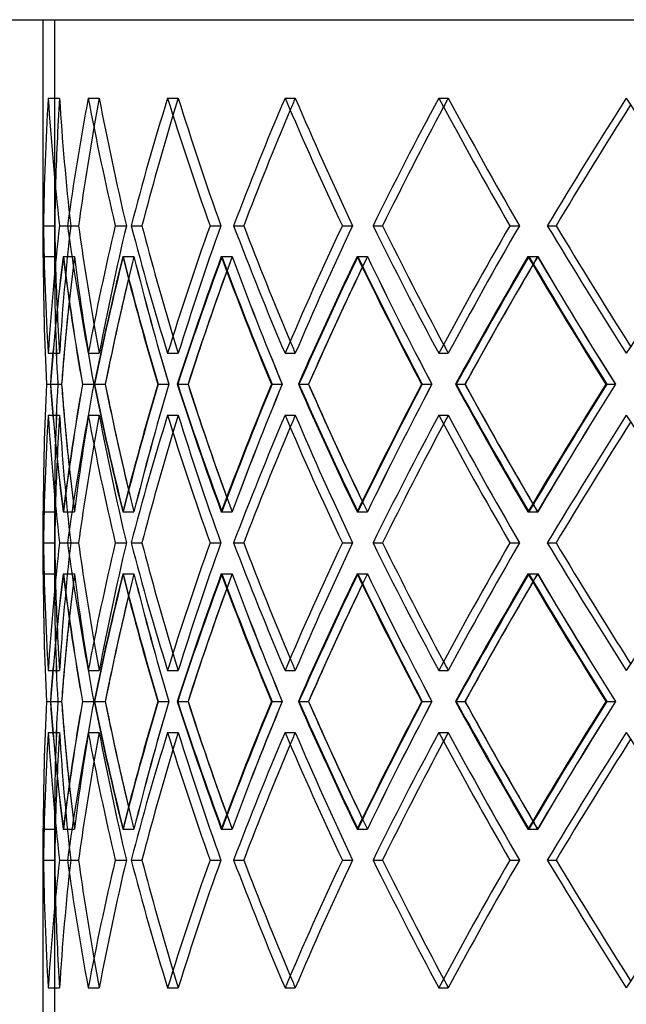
# Model space of a CAD drawing. Header units: millimetres. Extents: x -790 to 790, y -470 to 723.
# Tile 3 of 10: x -568 to -433, y -40 to 178. Entities that reach past the tile are written whole.
import ezdxf

# ---------------------------------------------------------------- set-up
doc = ezdxf.new("R2010")
doc.units = ezdxf.units.MM
doc.layers.add('HIDDEN', color=7, linetype='Continuous')
doc.layers.add('THICK', color=7, linetype='Continuous')

msp = doc.modelspace()

# ---------------------------------------------------------------- linework, layer by layer
at = {"layer": 'HIDDEN'}
for p, q in [((-560, 178), (-560, 125.48)), ((-560, 178), (560, 178)), ((-561.39, 160.64), (-558.89, 160.64)), ((-561.39, 160.64), (-558.89, 160.64)), ((-552.54, 160.64), (-550.08, 160.64)), ((-552.54, 160.64), (-550.08, 160.64)), ((-534.97, 160.64), (-532.59, 160.64)), ((-534.97, 160.64), (-532.59, 160.64)), ((-508.97, 160.64), (-506.7, 160.64)), ((-508.97, 160.64), (-506.7, 160.64)), ((-474.93, 160.64), (-472.82, 160.64)), ((-474.93, 160.64), (-472.82, 160.64)), ((-562.46, 132.37), (-559.96, 132.37)), ((-558.9, 132.37), (-556.41, 132.37)), ((-558.9, 132.37), (-556.41, 132.37)), ((-557.14, 132.37), (-554.68, 132.37)), ((-546.54, 132.37), (-544.08, 132.37)), ((-546.54, 132.37), (-544.08, 132.37)), ((-543.03, 132.37), (-540.65, 132.37)), ((-525.55, 132.37), (-523.17, 132.37)), ((-525.55, 132.37), (-523.17, 132.37)), ((-520.36, 132.37), (-518.1, 132.37)), ((-496.28, 132.37), (-494.02, 132.37)), ((-496.28, 132.37), (-494.02, 132.37)), ((-489.49, 132.37), (-487.37, 132.37)), ((-459.18, 132.37), (-457.07, 132.37)), ((-459.18, 132.37), (-457.07, 132.37)), ((-450.89, 132.37), (-448.96, 132.37)), ((-562.5, 125.51), (-560, 125.51)), ((-558.09, 125.51), (-555.59, 125.51)), ((-558.04, 125.51), (-555.58, 125.51)), ((-544.87, 125.51), (-542.41, 125.51)), ((-544.78, 125.51), (-542.4, 125.51)), ((-523.07, 125.51), (-520.69, 125.51)), ((-522.93, 125.51), (-520.66, 125.51)), ((-493.01, 125.51), (-490.75, 125.51)), ((-492.83, 125.51), (-490.72, 125.51)), ((-455.18, 125.51), (-453.07, 125.51)), ((-454.96, 125.51), (-453.03, 125.51)), ((-561.39, 104.09), (-558.89, 104.09)), ((-561.39, 104.09), (-558.89, 104.09)), ((-552.54, 104.09), (-550.08, 104.09)), ((-552.54, 104.09), (-550.08, 104.09)), ((-534.97, 104.09), (-532.59, 104.09)), ((-534.97, 104.09), (-532.59, 104.09)), ((-508.97, 104.09), (-506.7, 104.09)), ((-508.97, 104.09), (-506.7, 104.09)), ((-474.93, 104.09), (-472.82, 104.09)), ((-474.93, 104.09), (-472.82, 104.09)), ((-561.79, 97.23), (-559.28, 97.23)), ((-561.78, 97.23), (-559.28, 97.23)), ((-560.9, 97.23), (-558.42, 97.23)), ((-553.83, 97.23), (-551.32, 97.23)), ((-553.78, 97.23), (-551.32, 97.23)), ((-551.15, 97.23), (-548.76, 97.23)), ((-537.13, 97.23), (-534.66, 97.23)), ((-537.05, 97.23), (-534.67, 97.23)), ((-532.72, 97.23), (-530.44, 97.23)), ((-511.96, 97.23), (-509.57, 97.23)), ((-511.85, 97.23), (-509.58, 97.23)), ((-505.88, 97.23), (-503.76, 97.23)), ((-478.72, 97.23), (-476.44, 97.23)), ((-478.57, 97.23), (-476.46, 97.23)), ((-471.07, 97.23), (-469.13, 97.23)), ((-437.93, 97.23), (-435.81, 97.23)), ((-437.75, 97.23), (-435.82, 97.23)), ((-561.39, 90.38), (-558.89, 90.38)), ((-561.39, 90.38), (-558.89, 90.38)), ((-552.54, 90.38), (-550.08, 90.38)), ((-552.54, 90.38), (-550.08, 90.38)), ((-534.97, 90.38), (-532.59, 90.38)), ((-534.97, 90.38), (-532.59, 90.38)), ((-508.97, 90.38), (-506.7, 90.38)), ((-508.97, 90.38), (-506.7, 90.38)), ((-474.93, 90.38), (-472.82, 90.38)), ((-474.93, 90.38), (-472.82, 90.38)), ((-562.5, 68.96), (-560, 68.96)), ((-560, 68.98), (-560, 55.22)), ((-558.09, 68.96), (-555.59, 68.96)), ((-558.04, 68.96), (-555.58, 68.96)), ((-544.87, 68.96), (-542.41, 68.96)), ((-544.78, 68.96), (-542.4, 68.96)), ((-523.07, 68.96), (-520.69, 68.96)), ((-522.93, 68.96), (-520.66, 68.96)), ((-493.01, 68.96), (-490.75, 68.96)), ((-492.83, 68.96), (-490.72, 68.96)), ((-455.18, 68.96), (-453.07, 68.96)), ((-454.96, 68.96), (-453.03, 68.96)), ((-562.46, 62.1), (-559.96, 62.1)), ((-558.9, 62.1), (-556.41, 62.1)), ((-558.9, 62.1), (-556.41, 62.1)), ((-557.14, 62.1), (-554.68, 62.1)), ((-546.54, 62.1), (-544.08, 62.1)), ((-546.54, 62.1), (-544.08, 62.1)), ((-543.03, 62.1), (-540.65, 62.1)), ((-525.55, 62.1), (-523.17, 62.1)), ((-525.55, 62.1), (-523.17, 62.1)), ((-520.36, 62.1), (-518.1, 62.1)), ((-496.28, 62.1), (-494.02, 62.1)), ((-496.28, 62.1), (-494.02, 62.1)), ((-489.49, 62.1), (-487.37, 62.1)), ((-459.18, 62.1), (-457.07, 62.1)), ((-459.18, 62.1), (-457.07, 62.1)), ((-450.89, 62.1), (-448.96, 62.1)), ((-562.5, 55.24), (-560, 55.24)), ((-558.09, 55.24), (-555.59, 55.24)), ((-558.04, 55.24), (-555.58, 55.24)), ((-544.87, 55.24), (-542.41, 55.24)), ((-544.78, 55.24), (-542.4, 55.24)), ((-523.07, 55.24), (-520.69, 55.24)), ((-522.93, 55.24), (-520.66, 55.24)), ((-493.01, 55.24), (-490.75, 55.24)), ((-492.83, 55.24), (-490.72, 55.24)), ((-455.18, 55.24), (-453.07, 55.24)), ((-454.96, 55.24), (-453.03, 55.24)), ((-561.39, 33.82), (-558.89, 33.82)), ((-561.39, 33.82), (-558.89, 33.82)), ((-552.54, 33.82), (-550.08, 33.82)), ((-552.54, 33.82), (-550.08, 33.82)), ((-534.97, 33.82), (-532.59, 33.82)), ((-534.97, 33.82), (-532.59, 33.82)), ((-508.97, 33.82), (-506.7, 33.82)), ((-508.97, 33.82), (-506.7, 33.82)), ((-474.93, 33.82), (-472.82, 33.82)), ((-474.93, 33.82), (-472.82, 33.82)), ((-561.79, 26.97), (-559.28, 26.97)), ((-561.78, 26.97), (-559.28, 26.97)), ((-560.9, 26.97), (-558.42, 26.97)), ((-553.83, 26.97), (-551.32, 26.97)), ((-553.78, 26.97), (-551.32, 26.97)), ((-551.15, 26.97), (-548.76, 26.97)), ((-537.13, 26.97), (-534.66, 26.97)), ((-537.05, 26.97), (-534.67, 26.97)), ((-532.72, 26.97), (-530.44, 26.97)), ((-511.96, 26.97), (-509.57, 26.97)), ((-511.85, 26.97), (-509.58, 26.97)), ((-505.88, 26.97), (-503.76, 26.97)), ((-478.72, 26.97), (-476.44, 26.97)), ((-478.57, 26.97), (-476.46, 26.97)), ((-471.07, 26.97), (-469.13, 26.97)), ((-437.93, 26.97), (-435.81, 26.97)), ((-437.75, 26.97), (-435.82, 26.97)), ((-561.39, 20.11), (-558.89, 20.11)), ((-561.39, 20.11), (-558.89, 20.11)), ((-552.54, 20.11), (-550.08, 20.11)), ((-552.54, 20.11), (-550.08, 20.11)), ((-534.97, 20.11), (-532.59, 20.11)), ((-534.97, 20.11), (-532.59, 20.11)), ((-508.97, 20.11), (-506.7, 20.11)), ((-508.97, 20.11), (-506.7, 20.11)), ((-474.93, 20.11), (-472.82, 20.11)), ((-474.93, 20.11), (-472.82, 20.11)), ((-562.5, -1.31), (-560, -1.31)), ((-560, -1.28), (-560, -43.8)), ((-558.09, -1.31), (-555.59, -1.31)), ((-558.04, -1.31), (-555.58, -1.31)), ((-544.87, -1.31), (-542.41, -1.31)), ((-544.78, -1.31), (-542.4, -1.31)), ((-523.07, -1.31), (-520.69, -1.31)), ((-522.93, -1.31), (-520.66, -1.31)), ((-493.01, -1.31), (-490.75, -1.31)), ((-492.83, -1.31), (-490.72, -1.31)), ((-455.18, -1.31), (-453.07, -1.31)), ((-454.96, -1.31), (-453.03, -1.31)), ((-562.46, -8.17), (-559.96, -8.17)), ((-558.9, -8.17), (-556.41, -8.17)), ((-558.9, -8.17), (-556.41, -8.17)), ((-557.14, -8.17), (-554.68, -8.17)), ((-546.54, -8.17), (-544.08, -8.17)), ((-546.54, -8.17), (-544.08, -8.17)), ((-543.03, -8.17), (-540.65, -8.17)), ((-525.55, -8.17), (-523.17, -8.17)), ((-525.55, -8.17), (-523.17, -8.17)), ((-520.36, -8.17), (-518.1, -8.17)), ((-496.28, -8.17), (-494.02, -8.17)), ((-496.28, -8.17), (-494.02, -8.17)), ((-489.49, -8.17), (-487.37, -8.17)), ((-459.18, -8.17), (-457.07, -8.17)), ((-459.18, -8.17), (-457.07, -8.17)), ((-450.89, -8.17), (-448.96, -8.17)), ((-561.39, -36.44), (-558.89, -36.44)), ((-561.39, -36.44), (-558.89, -36.44)), ((-552.54, -36.44), (-550.08, -36.44)), ((-552.54, -36.44), (-550.08, -36.44)), ((-534.97, -36.44), (-532.59, -36.44)), ((-534.97, -36.44), (-532.59, -36.44)), ((-508.97, -36.44), (-506.7, -36.44)), ((-508.97, -36.44), (-506.7, -36.44)), ((-474.93, -36.44), (-472.82, -36.44)), ((-474.93, -36.44), (-472.82, -36.44))]:
    msp.add_line(p, q, dxfattribs=at)
for centre, major_axis, ratio, start_param, end_param in [((0, 160.64), (410.04, 410.04), 0.939063, 2.324779, 2.375072), ((0, 160.64), (408.22, 408.22), 0.939063, 2.324779, 2.360287), ((0, 160.64), (408.22, -408.22), 0.939063, -2.324779, -2.274261), ((0, 160.64), (408.22, -408.22), 0.939063, -2.324779, -2.274261), ((0, 160.64), (433.41, 433.41), 0.827272, 2.261947, 2.31224), ((0, 160.64), (431.49, 431.49), 0.827272, 2.261947, 2.273649), ((0, 160.64), (431.49, -431.49), 0.827272, -2.261947, -2.211429), ((0, 160.64), (431.49, -431.49), 0.827272, -2.261947, -2.211429), ((0, 160.64), (455.07, 455.07), 0.726543, 2.199115, 2.249408), ((0, 160.64), (453.05, 453.05), 0.726543, 2.199115, 2.205985), ((0, 160.64), (453.05, -453.05), 0.726543, -2.199115, -2.148597), ((0, 160.64), (453.05, -453.05), 0.726543, -2.199115, -2.148597), ((0, 160.64), (474.93, 474.93), 0.634619, 2.136283, 2.186576), ((0, 160.64), (472.82, 472.82), 0.634619, 2.136283, 2.141027), ((0, 160.64), (472.82, -472.82), 0.634619, -2.136283, -2.085765), ((0, 160.64), (472.82, -472.82), 0.634619, -2.136283, -2.085765), ((0, 160.64), (492.92, 492.92), 0.549755, 2.073451, 2.123744), ((0, 160.64), (490.73, 490.73), 0.549755, 2.073451, 2.076968), ((0, 160.64), (490.73, -490.73), 0.549755, -2.073451, -2.022933), ((0, 160.64), (490.73, -490.73), 0.549755, -2.073451, -2.022933), ((0, 160.64), (508.97, 508.97), 0.470564, 2.010619, 2.060912), ((0, 104.09), (410.04, -410.04), 0.939063, -2.375072, -2.324779), ((0, 104.09), (408.22, 408.22), 0.939063, 2.274261, 2.324779), ((0, 104.09), (408.22, 408.22), 0.939063, 2.274261, 2.324779), ((0, 104.09), (433.41, -433.41), 0.827272, -2.31224, -2.261947), ((0, 104.09), (431.49, 431.49), 0.827272, 2.211429, 2.261947), ((0, 104.09), (431.49, 431.49), 0.827272, 2.211429, 2.261947), ((0, 104.09), (455.07, -455.07), 0.726543, -2.249408, -2.199115), ((0, 104.09), (453.05, 453.05), 0.726543, 2.148597, 2.199115), ((0, 104.09), (453.05, 453.05), 0.726543, 2.148597, 2.199115), ((0, 104.09), (474.93, -474.93), 0.634619, -2.186576, -2.136283), ((0, 104.09), (472.82, 472.82), 0.634619, 2.085765, 2.136283), ((0, 104.09), (472.82, 472.82), 0.634619, 2.085765, 2.136283), ((0, 104.09), (492.92, -492.92), 0.549755, -2.123744, -2.073451), ((0, 104.09), (490.73, 490.73), 0.549755, 2.022933, 2.073451), ((0, 104.09), (490.73, 490.73), 0.549755, 2.022933, 2.073451), ((0, 104.09), (508.97, -508.97), 0.470564, -2.060912, -2.010619), ((0, 90.38), (410.04, -410.04), 0.939063, -2.387279, -2.336966), ((0, 160.64), (433.41, 433.41), 0.827272, 2.324447, 2.374918), ((0, 90.38), (408.22, -408.22), 0.939063, -2.387558, -2.337021), ((0, 160.64), (408.22, 408.22), 0.939063, 2.38761, 2.438256), ((0, 90.38), (433.41, -433.41), 0.827272, -2.324447, -2.274134), ((0, 90.38), (408.22, 408.22), 0.939063, 2.261999, 2.279828), ((0, 160.64), (431.49, 431.49), 0.827272, 2.324726, 2.342612), ((0, 160.64), (408.22, -408.22), 0.939063, -2.261999, -2.211301), ((0, 90.38), (431.49, -431.49), 0.827272, -2.324726, -2.274189), ((0, 160.64), (455.07, 455.07), 0.726543, 2.261615, 2.312086), ((0, 90.38), (455.07, -455.07), 0.726543, -2.261615, -2.211302), ((0, 90.38), (431.49, 431.49), 0.827272, 2.199167, 2.208006), ((0, 160.64), (453.05, 453.05), 0.726543, 2.261894, 2.270786), ((0, 160.64), (431.49, -431.49), 0.827272, -2.199167, -2.148469), ((0, 90.38), (453.05, -453.05), 0.726543, -2.261894, -2.211357), ((0, 160.64), (474.93, 474.93), 0.634619, 2.198783, 2.249254), ((0, 90.38), (474.93, -474.93), 0.634619, -2.198783, -2.148471), ((0, 90.38), (453.05, 453.05), 0.726543, 2.136336, 2.142116), ((0, 160.64), (472.82, 472.82), 0.634619, 2.199062, 2.204895), ((0, 160.64), (453.05, -453.05), 0.726543, -2.136336, -2.085637), ((0, 90.38), (472.82, -472.82), 0.634619, -2.199062, -2.148525), ((0, 160.64), (492.92, 492.92), 0.549755, 2.135951, 2.186423), ((0, 90.38), (492.92, -492.92), 0.549755, -2.135951, -2.085639), ((0, 90.38), (472.82, 472.82), 0.634619, 2.073504, 2.077705), ((0, 160.64), (490.73, 490.73), 0.549755, 2.13623, 2.140485), ((0, 160.64), (472.82, -472.82), 0.634619, -2.073504, -2.022805), ((0, 90.38), (490.73, -490.73), 0.549755, -2.13623, -2.085693), ((0, 160.64), (508.97, 508.97), 0.470564, 2.073119, 2.123591), ((0, 90.38), (508.97, -508.97), 0.470564, -2.073119, -2.022807), ((0, 90.38), (490.73, 490.73), 0.549755, 2.010672, 2.013885), ((0, 160.64), (506.7, 506.7), 0.470564, 2.073399, 2.076665), ((0, 160.64), (490.73, -490.73), 0.549755, -2.010672, -1.959973), ((0, 90.38), (506.7, -506.7), 0.470564, -2.073399, -2.022861), ((0, 104.09), (408.22, -408.22), 0.939063, -2.360287, -2.324779), ((0, 104.09), (431.49, -431.49), 0.827272, -2.273649, -2.261947), ((0, 104.09), (453.05, -453.05), 0.726543, -2.205985, -2.199115), ((0, 104.09), (472.82, -472.82), 0.634619, -2.141027, -2.136283), ((0, 104.09), (490.73, -490.73), 0.549755, -2.076968, -2.073451), ((0, 160.64), (431.49, 431.49), 0.827272, 2.365643, 2.375425), ((0, 160.64), (453.05, 453.05), 0.726543, 2.302813, 2.312593), ((0, 160.64), (472.82, 472.82), 0.634619, 2.239981, 2.249761), ((0, 160.64), (490.73, 490.73), 0.549755, 2.177149, 2.186929), ((0, 160.64), (506.7, 506.7), 0.470564, 2.114317, 2.124097), ((0, 104.09), (410.04, 410.04), 0.939063, 2.336966, 2.387279), ((0, 33.82), (433.41, -433.41), 0.827272, -2.374918, -2.324447), ((0, 33.82), (408.22, -408.22), 0.939063, -2.438256, -2.38761), ((0, 104.09), (408.22, 408.22), 0.939063, 2.337021, 2.387558), ((0, 33.82), (431.49, -431.49), 0.827272, -2.375425, -2.365643), ((0, 104.09), (433.41, 433.41), 0.827272, 2.274134, 2.324447), ((0, 33.82), (408.22, 408.22), 0.939063, 2.211301, 2.261999), ((0, 104.09), (431.49, 431.49), 0.827272, 2.274189, 2.324726), ((0, 33.82), (455.07, -455.07), 0.726543, -2.312086, -2.261615), ((0, 33.82), (453.05, -453.05), 0.726543, -2.312593, -2.302813), ((0, 104.09), (455.07, 455.07), 0.726543, 2.211302, 2.261615), ((0, 33.82), (431.49, 431.49), 0.827272, 2.148469, 2.199167), ((0, 104.09), (453.05, 453.05), 0.726543, 2.211357, 2.261894), ((0, 33.82), (474.93, -474.93), 0.634619, -2.249254, -2.198783), ((0, 33.82), (472.82, -472.82), 0.634619, -2.249761, -2.239981), ((0, 104.09), (474.93, 474.93), 0.634619, 2.148471, 2.198783), ((0, 33.82), (453.05, 453.05), 0.726543, 2.085637, 2.136336), ((0, 104.09), (472.82, 472.82), 0.634619, 2.148525, 2.199062), ((0, 33.82), (492.92, -492.92), 0.549755, -2.186423, -2.135951), ((0, 33.82), (490.73, -490.73), 0.549755, -2.186929, -2.177149), ((0, 104.09), (492.92, 492.92), 0.549755, 2.085639, 2.135951), ((0, 33.82), (472.82, 472.82), 0.634619, 2.022805, 2.073504), ((0, 104.09), (490.73, 490.73), 0.549755, 2.085693, 2.13623), ((0, 33.82), (508.97, -508.97), 0.470564, -2.123591, -2.073119), ((0, 33.82), (506.7, -506.7), 0.470564, -2.124097, -2.114317), ((0, 104.09), (508.97, 508.97), 0.470564, 2.022807, 2.073119), ((0, 33.82), (490.73, 490.73), 0.549755, 1.959973, 2.010672), ((0, 104.09), (506.7, 506.7), 0.470564, 2.022861, 2.073399), ((0, 90.38), (410.04, 410.04), 0.939063, 2.324779, 2.375072), ((0, 90.38), (408.22, 408.22), 0.939063, 2.324779, 2.360287), ((0, 90.38), (408.22, -408.22), 0.939063, -2.324779, -2.274261), ((0, 90.38), (408.22, -408.22), 0.939063, -2.324779, -2.274261), ((0, 90.38), (433.41, 433.41), 0.827272, 2.261947, 2.31224), ((0, 90.38), (431.49, 431.49), 0.827272, 2.261947, 2.273649), ((0, 90.38), (431.49, -431.49), 0.827272, -2.261947, -2.211429), ((0, 90.38), (431.49, -431.49), 0.827272, -2.261947, -2.211429), ((0, 90.38), (455.07, 455.07), 0.726543, 2.199115, 2.249408), ((0, 90.38), (453.05, 453.05), 0.726543, 2.199115, 2.205985), ((0, 90.38), (453.05, -453.05), 0.726543, -2.199115, -2.148597), ((0, 90.38), (453.05, -453.05), 0.726543, -2.199115, -2.148597), ((0, 90.38), (474.93, 474.93), 0.634619, 2.136283, 2.186576), ((0, 90.38), (472.82, 472.82), 0.634619, 2.136283, 2.141027), ((0, 90.38), (472.82, -472.82), 0.634619, -2.136283, -2.085765), ((0, 90.38), (472.82, -472.82), 0.634619, -2.136283, -2.085765), ((0, 90.38), (492.92, 492.92), 0.549755, 2.073451, 2.123744), ((0, 90.38), (490.73, 490.73), 0.549755, 2.073451, 2.076968), ((0, 90.38), (490.73, -490.73), 0.549755, -2.073451, -2.022933), ((0, 90.38), (490.73, -490.73), 0.549755, -2.073451, -2.022933), ((0, 90.38), (508.97, 508.97), 0.470564, 2.010619, 2.060912), ((0, 33.82), (431.49, -431.49), 0.827272, -2.342612, -2.324726), ((0, 104.09), (408.22, -408.22), 0.939063, -2.279828, -2.261999), ((0, 33.82), (453.05, -453.05), 0.726543, -2.270786, -2.261894), ((0, 104.09), (431.49, -431.49), 0.827272, -2.208006, -2.199167), ((0, 104.09), (453.05, -453.05), 0.726543, -2.142116, -2.136336), ((0, 33.82), (472.82, -472.82), 0.634619, -2.204895, -2.199062), ((0, 104.09), (472.82, -472.82), 0.634619, -2.077705, -2.073504), ((0, 33.82), (490.73, -490.73), 0.549755, -2.140485, -2.13623), ((0, 104.09), (490.73, -490.73), 0.549755, -2.013885, -2.010672), ((0, 33.82), (506.7, -506.7), 0.470564, -2.076665, -2.073399), ((0, 33.82), (410.04, -410.04), 0.939063, -2.375072, -2.324779), ((0, 33.82), (408.22, 408.22), 0.939063, 2.274261, 2.324779), ((0, 33.82), (408.22, 408.22), 0.939063, 2.274261, 2.324779), ((0, 33.82), (433.41, -433.41), 0.827272, -2.31224, -2.261947), ((0, 33.82), (431.49, 431.49), 0.827272, 2.211429, 2.261947), ((0, 33.82), (431.49, 431.49), 0.827272, 2.211429, 2.261947), ((0, 33.82), (455.07, -455.07), 0.726543, -2.249408, -2.199115), ((0, 33.82), (453.05, 453.05), 0.726543, 2.148597, 2.199115), ((0, 33.82), (453.05, 453.05), 0.726543, 2.148597, 2.199115), ((0, 33.82), (474.93, -474.93), 0.634619, -2.186576, -2.136283), ((0, 33.82), (472.82, 472.82), 0.634619, 2.085765, 2.136283), ((0, 33.82), (472.82, 472.82), 0.634619, 2.085765, 2.136283), ((0, 33.82), (492.92, -492.92), 0.549755, -2.123744, -2.073451), ((0, 33.82), (490.73, 490.73), 0.549755, 2.022933, 2.073451), ((0, 33.82), (490.73, 490.73), 0.549755, 2.022933, 2.073451), ((0, 33.82), (508.97, -508.97), 0.470564, -2.060912, -2.010619), ((0, 20.11), (410.04, -410.04), 0.939063, -2.387279, -2.336966), ((0, 90.38), (433.41, 433.41), 0.827272, 2.324447, 2.374918), ((0, 20.11), (408.22, -408.22), 0.939063, -2.387558, -2.337021), ((0, 90.38), (408.22, 408.22), 0.939063, 2.38761, 2.438256), ((0, 20.11), (433.41, -433.41), 0.827272, -2.324447, -2.274134), ((0, 20.11), (408.22, 408.22), 0.939063, 2.261999, 2.279828), ((0, 90.38), (431.49, 431.49), 0.827272, 2.324726, 2.342612), ((0, 90.38), (408.22, -408.22), 0.939063, -2.261999, -2.211301), ((0, 20.11), (431.49, -431.49), 0.827272, -2.324726, -2.274189), ((0, 90.38), (455.07, 455.07), 0.726543, 2.261615, 2.312086), ((0, 20.11), (455.07, -455.07), 0.726543, -2.261615, -2.211302), ((0, 20.11), (431.49, 431.49), 0.827272, 2.199167, 2.208006), ((0, 90.38), (453.05, 453.05), 0.726543, 2.261894, 2.270786), ((0, 90.38), (431.49, -431.49), 0.827272, -2.199167, -2.148469), ((0, 20.11), (453.05, -453.05), 0.726543, -2.261894, -2.211357), ((0, 90.38), (474.93, 474.93), 0.634619, 2.198783, 2.249254), ((0, 20.11), (474.93, -474.93), 0.634619, -2.198783, -2.148471), ((0, 20.11), (453.05, 453.05), 0.726543, 2.136336, 2.142116), ((0, 90.38), (472.82, 472.82), 0.634619, 2.199062, 2.204895), ((0, 90.38), (453.05, -453.05), 0.726543, -2.136336, -2.085637), ((0, 20.11), (472.82, -472.82), 0.634619, -2.199062, -2.148525), ((0, 90.38), (492.92, 492.92), 0.549755, 2.135951, 2.186423), ((0, 20.11), (492.92, -492.92), 0.549755, -2.135951, -2.085639), ((0, 20.11), (472.82, 472.82), 0.634619, 2.073504, 2.077705), ((0, 90.38), (490.73, 490.73), 0.549755, 2.13623, 2.140485), ((0, 90.38), (472.82, -472.82), 0.634619, -2.073504, -2.022805), ((0, 20.11), (490.73, -490.73), 0.549755, -2.13623, -2.085693), ((0, 90.38), (508.97, 508.97), 0.470564, 2.073119, 2.123591), ((0, 20.11), (508.97, -508.97), 0.470564, -2.073119, -2.022807), ((0, 20.11), (490.73, 490.73), 0.549755, 2.010672, 2.013885), ((0, 90.38), (506.7, 506.7), 0.470564, 2.073399, 2.076665), ((0, 90.38), (490.73, -490.73), 0.549755, -2.010672, -1.959973), ((0, 20.11), (506.7, -506.7), 0.470564, -2.073399, -2.022861), ((0, 33.82), (408.22, -408.22), 0.939063, -2.360287, -2.324779), ((0, 33.82), (431.49, -431.49), 0.827272, -2.273649, -2.261947), ((0, 33.82), (453.05, -453.05), 0.726543, -2.205985, -2.199115), ((0, 33.82), (472.82, -472.82), 0.634619, -2.141027, -2.136283), ((0, 33.82), (490.73, -490.73), 0.549755, -2.076968, -2.073451), ((0, 90.38), (431.49, 431.49), 0.827272, 2.365643, 2.375425), ((0, 90.38), (453.05, 453.05), 0.726543, 2.302813, 2.312593), ((0, 90.38), (472.82, 472.82), 0.634619, 2.239981, 2.249761), ((0, 90.38), (490.73, 490.73), 0.549755, 2.177149, 2.186929), ((0, 90.38), (506.7, 506.7), 0.470564, 2.114317, 2.124097), ((0, 33.82), (410.04, 410.04), 0.939063, 2.336966, 2.387279), ((0, -36.44), (433.41, -433.41), 0.827272, -2.374918, -2.324447), ((0, -36.44), (408.22, -408.22), 0.939063, -2.438256, -2.38761), ((0, 33.82), (408.22, 408.22), 0.939063, 2.337021, 2.387558), ((0, -36.44), (431.49, -431.49), 0.827272, -2.375425, -2.365643), ((0, 33.82), (433.41, 433.41), 0.827272, 2.274134, 2.324447), ((0, -36.44), (408.22, 408.22), 0.939063, 2.211301, 2.261999), ((0, 33.82), (431.49, 431.49), 0.827272, 2.274189, 2.324726), ((0, -36.44), (455.07, -455.07), 0.726543, -2.312086, -2.261615), ((0, -36.44), (453.05, -453.05), 0.726543, -2.312593, -2.302813), ((0, 33.82), (455.07, 455.07), 0.726543, 2.211302, 2.261615), ((0, -36.44), (431.49, 431.49), 0.827272, 2.148469, 2.199167), ((0, 33.82), (453.05, 453.05), 0.726543, 2.211357, 2.261894), ((0, -36.44), (474.93, -474.93), 0.634619, -2.249254, -2.198783), ((0, -36.44), (472.82, -472.82), 0.634619, -2.249761, -2.239981), ((0, 33.82), (474.93, 474.93), 0.634619, 2.148471, 2.198783), ((0, -36.44), (453.05, 453.05), 0.726543, 2.085637, 2.136336), ((0, 33.82), (472.82, 472.82), 0.634619, 2.148525, 2.199062), ((0, -36.44), (492.92, -492.92), 0.549755, -2.186423, -2.135951), ((0, -36.44), (490.73, -490.73), 0.549755, -2.186929, -2.177149), ((0, 33.82), (492.92, 492.92), 0.549755, 2.085639, 2.135951), ((0, -36.44), (472.82, 472.82), 0.634619, 2.022805, 2.073504), ((0, 33.82), (490.73, 490.73), 0.549755, 2.085693, 2.13623), ((0, -36.44), (508.97, -508.97), 0.470564, -2.123591, -2.073119), ((0, -36.44), (506.7, -506.7), 0.470564, -2.124097, -2.114317), ((0, 33.82), (508.97, 508.97), 0.470564, 2.022807, 2.073119), ((0, -36.44), (490.73, 490.73), 0.549755, 1.959973, 2.010672), ((0, 33.82), (506.7, 506.7), 0.470564, 2.022861, 2.073399), ((0, 20.11), (410.04, 410.04), 0.939063, 2.324779, 2.375072), ((0, 20.11), (408.22, 408.22), 0.939063, 2.324779, 2.360287), ((0, 20.11), (408.22, -408.22), 0.939063, -2.324779, -2.274261), ((0, 20.11), (408.22, -408.22), 0.939063, -2.324779, -2.274261), ((0, 20.11), (433.41, 433.41), 0.827272, 2.261947, 2.31224), ((0, 20.11), (431.49, 431.49), 0.827272, 2.261947, 2.273649), ((0, 20.11), (431.49, -431.49), 0.827272, -2.261947, -2.211429), ((0, 20.11), (431.49, -431.49), 0.827272, -2.261947, -2.211429), ((0, 20.11), (455.07, 455.07), 0.726543, 2.199115, 2.249408), ((0, 20.11), (453.05, 453.05), 0.726543, 2.199115, 2.205985), ((0, 20.11), (453.05, -453.05), 0.726543, -2.199115, -2.148597), ((0, 20.11), (453.05, -453.05), 0.726543, -2.199115, -2.148597), ((0, 20.11), (474.93, 474.93), 0.634619, 2.136283, 2.186576), ((0, 20.11), (472.82, 472.82), 0.634619, 2.136283, 2.141027), ((0, 20.11), (472.82, -472.82), 0.634619, -2.136283, -2.085765), ((0, 20.11), (472.82, -472.82), 0.634619, -2.136283, -2.085765), ((0, 20.11), (492.92, 492.92), 0.549755, 2.073451, 2.123744), ((0, 20.11), (490.73, 490.73), 0.549755, 2.073451, 2.076968), ((0, 20.11), (490.73, -490.73), 0.549755, -2.073451, -2.022933), ((0, 20.11), (490.73, -490.73), 0.549755, -2.073451, -2.022933), ((0, 20.11), (508.97, 508.97), 0.470564, 2.010619, 2.060912), ((0, -36.44), (431.49, -431.49), 0.827272, -2.342612, -2.324726), ((0, 33.82), (408.22, -408.22), 0.939063, -2.279828, -2.261999), ((0, -36.44), (453.05, -453.05), 0.726543, -2.270786, -2.261894), ((0, 33.82), (431.49, -431.49), 0.827272, -2.208006, -2.199167), ((0, 33.82), (453.05, -453.05), 0.726543, -2.142116, -2.136336), ((0, -36.44), (472.82, -472.82), 0.634619, -2.204895, -2.199062), ((0, 33.82), (472.82, -472.82), 0.634619, -2.077705, -2.073504), ((0, -36.44), (490.73, -490.73), 0.549755, -2.140485, -2.13623), ((0, 33.82), (490.73, -490.73), 0.549755, -2.013885, -2.010672), ((0, -36.44), (506.7, -506.7), 0.470564, -2.076665, -2.073399), ((0, -36.44), (410.04, -410.04), 0.939063, -2.375072, -2.324779), ((0, -36.44), (408.22, 408.22), 0.939063, 2.274261, 2.324779), ((0, -36.44), (408.22, 408.22), 0.939063, 2.274261, 2.324779), ((0, -36.44), (433.41, -433.41), 0.827272, -2.31224, -2.261947), ((0, -36.44), (431.49, 431.49), 0.827272, 2.211429, 2.261947), ((0, -36.44), (431.49, 431.49), 0.827272, 2.211429, 2.261947), ((0, -36.44), (455.07, -455.07), 0.726543, -2.249408, -2.199115), ((0, -36.44), (453.05, 453.05), 0.726543, 2.148597, 2.199115), ((0, -36.44), (453.05, 453.05), 0.726543, 2.148597, 2.199115), ((0, -36.44), (474.93, -474.93), 0.634619, -2.186576, -2.136283), ((0, -36.44), (472.82, 472.82), 0.634619, 2.085765, 2.136283), ((0, -36.44), (472.82, 472.82), 0.634619, 2.085765, 2.136283), ((0, -36.44), (492.92, -492.92), 0.549755, -2.123744, -2.073451), ((0, -36.44), (490.73, 490.73), 0.549755, 2.022933, 2.073451), ((0, -36.44), (490.73, 490.73), 0.549755, 2.022933, 2.073451), ((0, -36.44), (508.97, -508.97), 0.470564, -2.060912, -2.010619), ((0, -36.44), (408.22, -408.22), 0.939063, -2.360287, -2.324779), ((0, -36.44), (431.49, -431.49), 0.827272, -2.273649, -2.261947), ((0, -36.44), (453.05, -453.05), 0.726543, -2.205985, -2.199115), ((0, -36.44), (472.82, -472.82), 0.634619, -2.141027, -2.136283), ((0, -36.44), (490.73, -490.73), 0.549755, -2.076968, -2.073451)]:
    msp.add_ellipse(centre, major_axis=major_axis, ratio=ratio, start_param=start_param, end_param=end_param, dxfattribs=at)
at = {"layer": 'THICK'}
for p, q in [((-790, 178), (790, 178)), ((-562.5, 125.32), (-562.5, 178)), ((-562.46, 132.37), (-559.96, 132.37)), ((-557.14, 132.37), (-554.68, 132.37)), ((-543.03, 132.37), (-540.65, 132.37)), ((-520.36, 132.37), (-518.1, 132.37)), ((-489.49, 132.37), (-487.37, 132.37)), ((-450.89, 132.37), (-448.96, 132.37)), ((-560.92, 97.23), (-558.42, 97.23)), ((-551.21, 97.23), (-548.76, 97.23)), ((-532.81, 97.23), (-530.43, 97.23)), ((-506.01, 97.23), (-503.75, 97.23)), ((-471.23, 97.23), (-469.11, 97.23)), ((-562.5, 55.06), (-562.5, 69.14)), ((-562.46, 62.1), (-559.96, 62.1)), ((-557.14, 62.1), (-554.68, 62.1)), ((-543.03, 62.1), (-540.65, 62.1)), ((-520.36, 62.1), (-518.1, 62.1)), ((-489.49, 62.1), (-487.37, 62.1)), ((-450.89, 62.1), (-448.96, 62.1)), ((-560.92, 26.97), (-558.42, 26.97)), ((-551.21, 26.97), (-548.76, 26.97)), ((-532.81, 26.97), (-530.43, 26.97)), ((-506.01, 26.97), (-503.75, 26.97)), ((-471.23, 26.97), (-469.11, 26.97)), ((-562.5, -48.8), (-562.5, -1.12)), ((-562.46, -8.17), (-559.96, -8.17)), ((-557.14, -8.17), (-554.68, -8.17)), ((-543.03, -8.17), (-540.65, -8.17)), ((-520.36, -8.17), (-518.1, -8.17)), ((-489.49, -8.17), (-487.37, -8.17)), ((-450.89, -8.17), (-448.96, -8.17))]:
    msp.add_line(p, q, dxfattribs=at)
for centre, major_axis, ratio, start_param, end_param in [((0, 160.64), (410.04, 410.04), 0.939063, 2.324779, 2.375072), ((0, 160.64), (410.04, -410.04), 0.939063, -2.324779, -2.274485), ((0, 160.64), (433.41, 433.41), 0.827272, 2.261947, 2.31224), ((0, 160.64), (433.41, -433.41), 0.827272, -2.261947, -2.211654), ((0, 160.64), (455.07, 455.07), 0.726543, 2.199115, 2.249408), ((0, 160.64), (455.07, -455.07), 0.726543, -2.199115, -2.148822), ((0, 160.64), (474.93, 474.93), 0.634619, 2.136283, 2.186576), ((0, 160.64), (474.93, -474.93), 0.634619, -2.136283, -2.08599), ((0, 160.64), (492.92, 492.92), 0.549755, 2.073451, 2.123744), ((0, 160.64), (492.92, -492.92), 0.549755, -2.073451, -2.023158), ((0, 160.64), (508.97, 508.97), 0.470564, 2.010619, 2.060912), ((0, 160.64), (508.97, -508.97), 0.470564, -2.010619, -1.960326), ((0, 160.64), (472.82, 472.82), 0.634619, 2.141027, 2.186801), ((0, 160.64), (490.73, 490.73), 0.549755, 2.076968, 2.123969), ((0, 160.64), (506.7, 506.7), 0.470564, 2.013318, 2.061137), ((0, 160.64), (453.05, 453.05), 0.726543, 2.205985, 2.249633), ((0, 160.64), (431.49, 431.49), 0.827272, 2.273649, 2.312465), ((0, 160.64), (408.22, 408.22), 0.939063, 2.360287, 2.375296), ((0, 104.09), (410.04, -410.04), 0.939063, -2.375072, -2.324779), ((0, 104.09), (410.04, 410.04), 0.939063, 2.274485, 2.324779), ((0, 104.09), (408.22, -408.22), 0.939063, -2.375296, -2.360287), ((0, 104.09), (433.41, -433.41), 0.827272, -2.31224, -2.261947), ((0, 104.09), (431.49, -431.49), 0.827272, -2.312465, -2.273649), ((0, 104.09), (433.41, 433.41), 0.827272, 2.211654, 2.261947), ((0, 104.09), (455.07, -455.07), 0.726543, -2.249408, -2.199115), ((0, 104.09), (453.05, -453.05), 0.726543, -2.249633, -2.205985), ((0, 104.09), (455.07, 455.07), 0.726543, 2.148822, 2.199115), ((0, 104.09), (474.93, -474.93), 0.634619, -2.186576, -2.136283), ((0, 104.09), (472.82, -472.82), 0.634619, -2.186801, -2.141027), ((0, 104.09), (474.93, 474.93), 0.634619, 2.08599, 2.136283), ((0, 104.09), (492.92, -492.92), 0.549755, -2.123744, -2.073451), ((0, 104.09), (490.73, -490.73), 0.549755, -2.123969, -2.076968), ((0, 104.09), (492.92, 492.92), 0.549755, 2.023158, 2.073451), ((0, 104.09), (508.97, -508.97), 0.470564, -2.060912, -2.010619), ((0, 104.09), (506.7, -506.7), 0.470564, -2.061137, -2.013318), ((0, 104.09), (508.97, 508.97), 0.470564, 1.960326, 2.010619), ((0, 160.64), (410.04, 410.04), 0.939063, 2.38761, 2.43775), ((0, 90.38), (410.04, 410.04), 0.939063, 2.262279, 2.312591), ((0, 160.64), (410.04, -410.04), 0.939063, -2.262279, -2.211807), ((0, 90.38), (433.41, 433.41), 0.827272, 2.199447, 2.249759), ((0, 160.64), (433.41, -433.41), 0.827272, -2.199447, -2.148975), ((0, 90.38), (455.07, 455.07), 0.726543, 2.136615, 2.186927), ((0, 160.64), (455.07, -455.07), 0.726543, -2.136615, -2.086143), ((0, 90.38), (474.93, 474.93), 0.634619, 2.073783, 2.124095), ((0, 160.64), (474.93, -474.93), 0.634619, -2.073783, -2.023312), ((0, 90.38), (492.92, 492.92), 0.549755, 2.010951, 2.061264), ((0, 160.64), (492.92, -492.92), 0.549755, -2.010951, -1.96048), ((0, 90.38), (453.05, 453.05), 0.726543, 2.142116, 2.186873), ((0, 160.64), (472.82, 472.82), 0.634619, 2.204895, 2.239981), ((0, 90.38), (472.82, 472.82), 0.634619, 2.077705, 2.124041), ((0, 160.64), (490.73, 490.73), 0.549755, 2.140485, 2.177149), ((0, 90.38), (490.73, 490.73), 0.549755, 2.013885, 2.061209), ((0, 160.64), (506.7, 506.7), 0.470564, 2.076665, 2.114317), ((0, 90.38), (431.49, 431.49), 0.827272, 2.208006, 2.249705), ((0, 160.64), (453.05, 453.05), 0.726543, 2.270786, 2.302813), ((0, 90.38), (408.22, 408.22), 0.939063, 2.279828, 2.312537), ((0, 160.64), (431.49, 431.49), 0.827272, 2.342612, 2.365643), ((0, 33.82), (410.04, -410.04), 0.939063, -2.43775, -2.38761), ((0, 104.09), (410.04, -410.04), 0.939063, -2.312591, -2.262279), ((0, 104.09), (408.22, -408.22), 0.939063, -2.312537, -2.279828), ((0, 33.82), (410.04, 410.04), 0.939063, 2.211807, 2.262279), ((0, 104.09), (433.41, -433.41), 0.827272, -2.249759, -2.199447), ((0, 104.09), (431.49, -431.49), 0.827272, -2.249705, -2.208006), ((0, 33.82), (433.41, 433.41), 0.827272, 2.148975, 2.199447), ((0, 104.09), (455.07, -455.07), 0.726543, -2.186927, -2.136615), ((0, 104.09), (453.05, -453.05), 0.726543, -2.186873, -2.142116), ((0, 33.82), (455.07, 455.07), 0.726543, 2.086143, 2.136615), ((0, 104.09), (474.93, -474.93), 0.634619, -2.124095, -2.073783), ((0, 104.09), (472.82, -472.82), 0.634619, -2.124041, -2.077705), ((0, 33.82), (474.93, 474.93), 0.634619, 2.023312, 2.073783), ((0, 104.09), (492.92, -492.92), 0.549755, -2.061264, -2.010951), ((0, 104.09), (490.73, -490.73), 0.549755, -2.061209, -2.013885), ((0, 33.82), (492.92, 492.92), 0.549755, 1.96048, 2.010951), ((0, 33.82), (431.49, -431.49), 0.827272, -2.365643, -2.342612), ((0, 33.82), (453.05, -453.05), 0.726543, -2.302813, -2.270786), ((0, 33.82), (472.82, -472.82), 0.634619, -2.239981, -2.204895), ((0, 33.82), (490.73, -490.73), 0.549755, -2.177149, -2.140485), ((0, 33.82), (506.7, -506.7), 0.470564, -2.114317, -2.076665), ((0, 90.38), (410.04, 410.04), 0.939063, 2.324779, 2.375072), ((0, 90.38), (410.04, -410.04), 0.939063, -2.324779, -2.274485), ((0, 90.38), (433.41, 433.41), 0.827272, 2.261947, 2.31224), ((0, 90.38), (433.41, -433.41), 0.827272, -2.261947, -2.211654), ((0, 90.38), (455.07, 455.07), 0.726543, 2.199115, 2.249408), ((0, 90.38), (455.07, -455.07), 0.726543, -2.199115, -2.148822), ((0, 90.38), (474.93, 474.93), 0.634619, 2.136283, 2.186576), ((0, 90.38), (474.93, -474.93), 0.634619, -2.136283, -2.08599), ((0, 90.38), (492.92, 492.92), 0.549755, 2.073451, 2.123744), ((0, 90.38), (492.92, -492.92), 0.549755, -2.073451, -2.023158), ((0, 90.38), (508.97, 508.97), 0.470564, 2.010619, 2.060912), ((0, 90.38), (508.97, -508.97), 0.470564, -2.010619, -1.960326), ((0, 90.38), (472.82, 472.82), 0.634619, 2.141027, 2.186801), ((0, 90.38), (490.73, 490.73), 0.549755, 2.076968, 2.123969), ((0, 90.38), (506.7, 506.7), 0.470564, 2.013318, 2.061137), ((0, 90.38), (453.05, 453.05), 0.726543, 2.205985, 2.249633), ((0, 90.38), (431.49, 431.49), 0.827272, 2.273649, 2.312465), ((0, 90.38), (408.22, 408.22), 0.939063, 2.360287, 2.375296), ((0, 33.82), (410.04, -410.04), 0.939063, -2.375072, -2.324779), ((0, 33.82), (410.04, 410.04), 0.939063, 2.274485, 2.324779), ((0, 33.82), (408.22, -408.22), 0.939063, -2.375296, -2.360287), ((0, 33.82), (433.41, -433.41), 0.827272, -2.31224, -2.261947), ((0, 33.82), (431.49, -431.49), 0.827272, -2.312465, -2.273649), ((0, 33.82), (433.41, 433.41), 0.827272, 2.211654, 2.261947), ((0, 33.82), (455.07, -455.07), 0.726543, -2.249408, -2.199115), ((0, 33.82), (453.05, -453.05), 0.726543, -2.249633, -2.205985), ((0, 33.82), (455.07, 455.07), 0.726543, 2.148822, 2.199115), ((0, 33.82), (474.93, -474.93), 0.634619, -2.186576, -2.136283), ((0, 33.82), (472.82, -472.82), 0.634619, -2.186801, -2.141027), ((0, 33.82), (474.93, 474.93), 0.634619, 2.08599, 2.136283), ((0, 33.82), (492.92, -492.92), 0.549755, -2.123744, -2.073451), ((0, 33.82), (490.73, -490.73), 0.549755, -2.123969, -2.076968), ((0, 33.82), (492.92, 492.92), 0.549755, 2.023158, 2.073451), ((0, 33.82), (508.97, -508.97), 0.470564, -2.060912, -2.010619), ((0, 33.82), (506.7, -506.7), 0.470564, -2.061137, -2.013318), ((0, 33.82), (508.97, 508.97), 0.470564, 1.960326, 2.010619), ((0, 90.38), (410.04, 410.04), 0.939063, 2.38761, 2.43775), ((0, 20.11), (410.04, 410.04), 0.939063, 2.262279, 2.312591), ((0, 90.38), (410.04, -410.04), 0.939063, -2.262279, -2.211807), ((0, 20.11), (433.41, 433.41), 0.827272, 2.199447, 2.249759), ((0, 90.38), (433.41, -433.41), 0.827272, -2.199447, -2.148975), ((0, 20.11), (455.07, 455.07), 0.726543, 2.136615, 2.186927), ((0, 90.38), (455.07, -455.07), 0.726543, -2.136615, -2.086143), ((0, 20.11), (474.93, 474.93), 0.634619, 2.073783, 2.124095), ((0, 90.38), (474.93, -474.93), 0.634619, -2.073783, -2.023312), ((0, 20.11), (492.92, 492.92), 0.549755, 2.010951, 2.061264), ((0, 90.38), (492.92, -492.92), 0.549755, -2.010951, -1.96048), ((0, 20.11), (472.82, 472.82), 0.634619, 2.077705, 2.124041), ((0, 90.38), (490.73, 490.73), 0.549755, 2.140485, 2.177149), ((0, 20.11), (490.73, 490.73), 0.549755, 2.013885, 2.061209), ((0, 90.38), (506.7, 506.7), 0.470564, 2.076665, 2.114317), ((0, 20.11), (431.49, 431.49), 0.827272, 2.208006, 2.249705), ((0, 90.38), (453.05, 453.05), 0.726543, 2.270786, 2.302813), ((0, 20.11), (453.05, 453.05), 0.726543, 2.142116, 2.186873), ((0, 90.38), (472.82, 472.82), 0.634619, 2.204895, 2.239981), ((0, 20.11), (408.22, 408.22), 0.939063, 2.279828, 2.312537), ((0, 90.38), (431.49, 431.49), 0.827272, 2.342612, 2.365643), ((0, -36.44), (410.04, -410.04), 0.939063, -2.43775, -2.38761), ((0, 33.82), (410.04, -410.04), 0.939063, -2.312591, -2.262279), ((0, 33.82), (408.22, -408.22), 0.939063, -2.312537, -2.279828), ((0, -36.44), (410.04, 410.04), 0.939063, 2.211807, 2.262279), ((0, 33.82), (433.41, -433.41), 0.827272, -2.249759, -2.199447), ((0, 33.82), (431.49, -431.49), 0.827272, -2.249705, -2.208006), ((0, -36.44), (433.41, 433.41), 0.827272, 2.148975, 2.199447), ((0, 33.82), (455.07, -455.07), 0.726543, -2.186927, -2.136615), ((0, 33.82), (453.05, -453.05), 0.726543, -2.186873, -2.142116), ((0, -36.44), (455.07, 455.07), 0.726543, 2.086143, 2.136615), ((0, 33.82), (474.93, -474.93), 0.634619, -2.124095, -2.073783), ((0, 33.82), (472.82, -472.82), 0.634619, -2.124041, -2.077705), ((0, -36.44), (474.93, 474.93), 0.634619, 2.023312, 2.073783), ((0, 33.82), (492.92, -492.92), 0.549755, -2.061264, -2.010951), ((0, 33.82), (490.73, -490.73), 0.549755, -2.061209, -2.013885), ((0, -36.44), (492.92, 492.92), 0.549755, 1.96048, 2.010951), ((0, 20.11), (410.04, 410.04), 0.939063, 2.324779, 2.375072), ((0, 20.11), (410.04, -410.04), 0.939063, -2.324779, -2.274485), ((0, -36.44), (431.49, -431.49), 0.827272, -2.365643, -2.342612), ((0, 20.11), (433.41, 433.41), 0.827272, 2.261947, 2.31224), ((0, 20.11), (433.41, -433.41), 0.827272, -2.261947, -2.211654), ((0, -36.44), (453.05, -453.05), 0.726543, -2.302813, -2.270786), ((0, 20.11), (455.07, 455.07), 0.726543, 2.199115, 2.249408), ((0, 20.11), (455.07, -455.07), 0.726543, -2.199115, -2.148822), ((0, -36.44), (472.82, -472.82), 0.634619, -2.239981, -2.204895), ((0, 20.11), (474.93, 474.93), 0.634619, 2.136283, 2.186576), ((0, 20.11), (474.93, -474.93), 0.634619, -2.136283, -2.08599), ((0, -36.44), (490.73, -490.73), 0.549755, -2.177149, -2.140485), ((0, 20.11), (492.92, 492.92), 0.549755, 2.073451, 2.123744), ((0, 20.11), (492.92, -492.92), 0.549755, -2.073451, -2.023158), ((0, -36.44), (506.7, -506.7), 0.470564, -2.114317, -2.076665), ((0, 20.11), (508.97, 508.97), 0.470564, 2.010619, 2.060912), ((0, 20.11), (508.97, -508.97), 0.470564, -2.010619, -1.960326), ((0, 20.11), (472.82, 472.82), 0.634619, 2.141027, 2.186801), ((0, 20.11), (490.73, 490.73), 0.549755, 2.076968, 2.123969), ((0, 20.11), (506.7, 506.7), 0.470564, 2.013318, 2.061137), ((0, 20.11), (453.05, 453.05), 0.726543, 2.205985, 2.249633), ((0, 20.11), (431.49, 431.49), 0.827272, 2.273649, 2.312465), ((0, 20.11), (408.22, 408.22), 0.939063, 2.360287, 2.375296), ((0, -36.44), (410.04, -410.04), 0.939063, -2.375072, -2.324779), ((0, -36.44), (410.04, 410.04), 0.939063, 2.274485, 2.324779), ((0, -36.44), (408.22, -408.22), 0.939063, -2.375296, -2.360287), ((0, -36.44), (433.41, -433.41), 0.827272, -2.31224, -2.261947), ((0, -36.44), (431.49, -431.49), 0.827272, -2.312465, -2.273649), ((0, -36.44), (433.41, 433.41), 0.827272, 2.211654, 2.261947), ((0, -36.44), (455.07, -455.07), 0.726543, -2.249408, -2.199115), ((0, -36.44), (453.05, -453.05), 0.726543, -2.249633, -2.205985), ((0, -36.44), (455.07, 455.07), 0.726543, 2.148822, 2.199115), ((0, -36.44), (474.93, -474.93), 0.634619, -2.186576, -2.136283), ((0, -36.44), (472.82, -472.82), 0.634619, -2.186801, -2.141027), ((0, -36.44), (474.93, 474.93), 0.634619, 2.08599, 2.136283), ((0, -36.44), (492.92, -492.92), 0.549755, -2.123744, -2.073451), ((0, -36.44), (490.73, -490.73), 0.549755, -2.123969, -2.076968), ((0, -36.44), (492.92, 492.92), 0.549755, 2.023158, 2.073451), ((0, -36.44), (508.97, -508.97), 0.470564, -2.060912, -2.010619), ((0, -36.44), (506.7, -506.7), 0.470564, -2.061137, -2.013318), ((0, -36.44), (508.97, 508.97), 0.470564, 1.960326, 2.010619)]:
    msp.add_ellipse(centre, major_axis=major_axis, ratio=ratio, start_param=start_param, end_param=end_param, dxfattribs=at)

doc.saveas('drawing.dxf')
